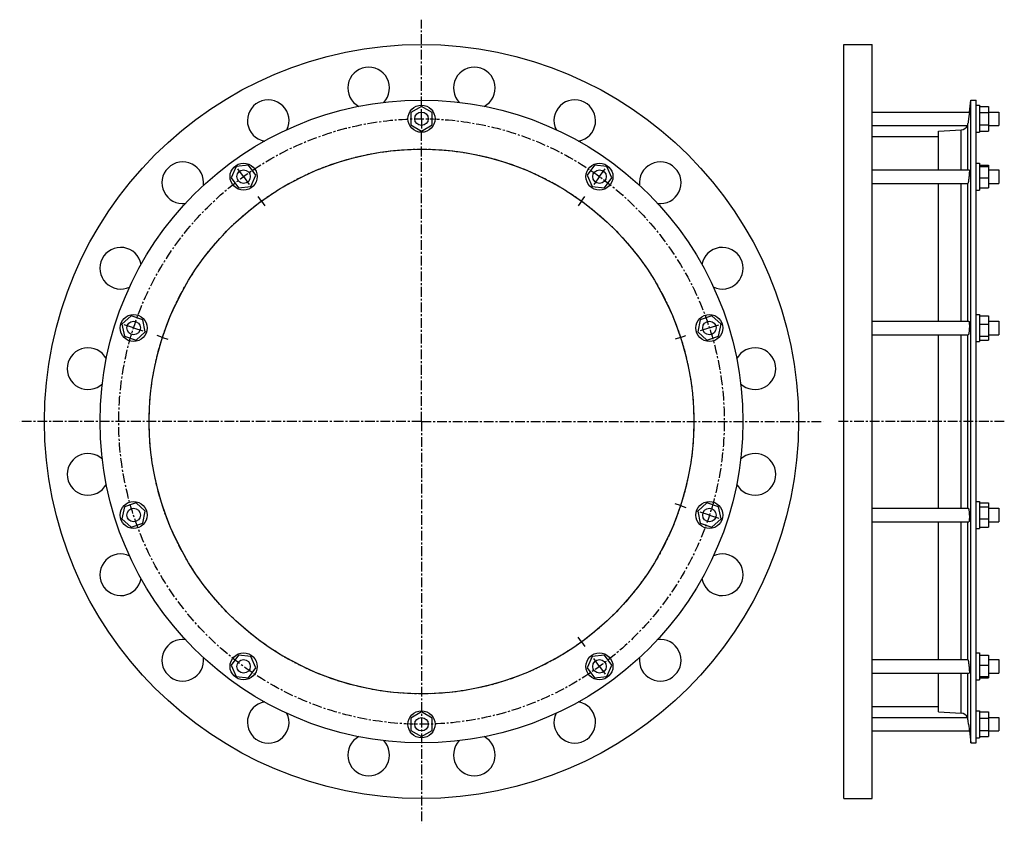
# Model space of a CAD drawing. Header units: millimetres. Extents: x -477 to 398, y -226 to 488.
import ezdxf

# ---------------------------------------------------------------- set-up
doc = ezdxf.new("R2010")
doc.units = ezdxf.units.MM
doc.header["$LTSCALE"] = 23.1
doc.linetypes.add('CENTER', pattern=[0.6, 0.375, -0.075, 0.075, -0.075])
doc.layers.get('0').update_dxf_attribs({"linetype": 'CONTINUOUS'})
doc.layers.add('AXES', color=7, linetype='CONTINUOUS')
doc.layers.add('ROUNDS', color=7, linetype='CONTINUOUS')

msp = doc.modelspace()

# ---------------------------------------------------------------- linework, layer by layer
at = {"color": 7, "linetype": 'Continuous'}
for p, q in [((255.66, -203.68), (255.66, 466.32)), ((255.66, 466.32), (280.66, 466.32)), ((280.66, -203.68), (280.66, 466.32)), ((-119.74, 411.29), (-129.24, 405.81)), ((-110.24, 405.81), (-119.74, 411.29)), ((368.35, -154.28), (368.35, 416.92)), ((368.35, 416.92), (373.11, 416.92)), ((373.11, -154.28), (373.11, 416.92)), ((373.11, 412.32), (376.11, 412.32)), ((376.11, 412.32), (376.11, 388.32)), ((376.11, 411.29), (384.11, 411.29)), ((384.11, 411.29), (384.11, 389.36)), ((-129.24, 405.81), (-129.24, 394.84)), ((-110.24, 394.84), (-110.24, 405.81)), ((376.11, 405.81), (384.11, 405.81)), ((-129.24, 394.84), (-119.74, 389.36)), ((-119.74, 389.36), (-110.24, 394.84)), ((376.11, 394.84), (384.11, 394.84)), ((339.77, 354.95), (339.77, 389.2)), ((373.11, 388.32), (376.11, 388.32)), ((376.11, 389.36), (384.11, 389.36)), ((280.66, 384.42), (339.77, 384.42)), ((-273.39, 358.97), (-284.3, 357.83)), ((-266.95, 350.1), (-273.39, 358.97)), ((33.91, 358.97), (27.46, 350.1)), ((44.82, 357.83), (33.91, 358.97)), ((373.11, 360.95), (376.11, 360.95)), ((376.11, 360.95), (376.11, 336.95)), ((376.11, 358.97), (384.11, 358.97)), ((384.11, 358.97), (384.11, 338.93)), ((-284.3, 357.83), (-288.76, 347.8)), ((-271.41, 340.08), (-266.95, 350.1)), ((27.46, 350.1), (31.93, 340.08)), ((49.28, 347.8), (44.82, 357.83)), ((376.11, 357.83), (384.11, 357.83)), ((-288.76, 347.8), (-282.32, 338.93)), ((42.84, 338.93), (49.28, 347.8)), ((339.77, 220.45), (339.77, 342.95)), ((376.11, 347.8), (384.11, 347.8)), ((-282.32, 338.93), (-271.41, 340.08)), ((31.93, 340.08), (42.84, 338.93)), ((373.11, 336.95), (376.11, 336.95)), ((376.11, 338.93), (384.11, 338.93)), ((-377.86, 225.18), (-386.01, 217.84)), ((-367.42, 221.79), (-377.86, 225.18)), ((-365.14, 211.06), (-367.42, 221.79)), ((127.94, 221.79), (125.66, 211.06)), ((138.37, 225.18), (127.94, 221.79)), ((146.53, 217.84), (138.37, 225.18)), ((373.11, 226.45), (376.11, 226.45)), ((376.11, 226.45), (376.11, 202.45)), ((376.11, 225.18), (384.11, 225.18)), ((384.11, 225.18), (384.11, 203.72)), ((-386.01, 217.84), (-383.73, 207.11)), ((-373.29, 203.72), (-365.14, 211.06)), ((125.66, 211.06), (133.81, 203.72)), ((144.25, 207.11), (146.53, 217.84)), ((376.11, 217.84), (384.11, 217.84)), ((-383.73, 207.11), (-373.29, 203.72)), ((133.81, 203.72), (144.25, 207.11)), ((339.77, 54.2), (339.77, 208.45)), ((373.11, 202.45), (376.11, 202.45)), ((376.11, 207.11), (384.11, 207.11)), ((376.11, 203.72), (384.11, 203.72)), ((-383.73, 55.54), (-386.01, 44.81)), ((-373.29, 58.93), (-383.73, 55.54)), ((-365.14, 51.59), (-373.29, 58.93)), ((133.81, 58.93), (125.66, 51.59)), ((144.25, 55.54), (133.81, 58.93)), ((146.53, 44.81), (144.25, 55.54)), ((373.11, 60.2), (376.11, 60.2)), ((376.11, 60.2), (376.11, 36.2)), ((376.11, 58.93), (384.11, 58.93)), ((376.11, 55.54), (384.11, 55.54)), ((384.11, 58.93), (384.11, 37.47)), ((-386.01, 44.81), (-377.86, 37.47)), ((-367.42, 40.86), (-365.14, 51.59)), ((125.66, 51.59), (127.94, 40.86)), ((138.37, 37.47), (146.53, 44.81)), ((376.11, 44.81), (384.11, 44.81)), ((-377.86, 37.47), (-367.42, 40.86)), ((127.94, 40.86), (138.37, 37.47)), ((339.77, -80.3), (339.77, 42.2)), ((373.11, 36.2), (376.11, 36.2)), ((376.11, 37.47), (384.11, 37.47)), ((-282.32, -76.28), (-288.76, -85.15)), ((-271.41, -77.43), (-282.32, -76.28)), ((-266.95, -87.45), (-271.41, -77.43)), ((31.93, -77.43), (27.46, -87.45)), ((42.84, -76.28), (31.93, -77.43)), ((49.28, -85.15), (42.84, -76.28)), ((373.11, -74.3), (376.11, -74.3)), ((376.11, -74.3), (376.11, -98.3)), ((376.11, -76.28), (384.11, -76.28)), ((384.11, -76.28), (384.11, -96.32)), ((-288.76, -85.15), (-284.3, -95.18)), ((-273.39, -96.32), (-266.95, -87.45)), ((27.46, -87.45), (33.91, -96.32)), ((44.82, -95.18), (49.28, -85.15)), ((376.11, -85.15), (384.11, -85.15)), ((-284.3, -95.18), (-273.39, -96.32)), ((33.91, -96.32), (44.82, -95.18)), ((339.77, -126.56), (339.77, -92.3)), ((376.11, -95.18), (384.11, -95.18)), ((373.11, -98.3), (376.11, -98.3)), ((376.11, -96.32), (384.11, -96.32)), ((280.66, -121.78), (339.77, -121.78)), ((-119.74, -126.71), (-129.24, -132.19)), ((-110.24, -132.19), (-119.74, -126.71)), ((373.11, -125.68), (376.11, -125.68)), ((376.11, -125.68), (376.11, -149.68)), ((376.11, -126.71), (384.11, -126.71)), ((384.11, -126.71), (384.11, -148.64)), ((-129.24, -132.19), (-129.24, -143.16)), ((-110.24, -143.16), (-110.24, -132.19)), ((376.11, -132.19), (384.11, -132.19)), ((-129.24, -143.16), (-119.74, -148.64)), ((-119.74, -148.64), (-110.24, -143.16)), ((376.11, -143.16), (384.11, -143.16)), ((376.11, -148.64), (384.11, -148.64)), ((368.35, -154.28), (373.11, -154.28)), ((373.11, -149.68), (376.11, -149.68)), ((255.66, -203.68), (280.66, -203.68))]:
    msp.add_line(p, q, dxfattribs=at)
for centre, radius in [((-119.74, 131.32), 335), ((-119.74, 131.32), 285.6), ((-119.74, 400.32), 12), ((-119.74, 131.32), 242), ((-277.85, 348.95), 12), ((38.37, 348.95), 12), ((-375.57, 214.45), 12), ((136.09, 214.45), 12), ((-375.57, 48.2), 12), ((136.09, 48.2), 12), ((-277.85, -86.3), 12), ((38.37, -86.3), 12), ((-119.74, -137.68), 12)]:
    msp.add_circle(centre, radius, dxfattribs=at)
at = {"layer": 'AXES', "color": 7, "linetype": 'CENTER'}
for p, q in [((-119.74, 411.32), (-119.74, 488.36)), ((-119.74, 400.32), (-119.74, 411.32)), ((-119.74, 400.32), (-119.74, 389.32)), ((-119.74, 131.32), (-119.74, 389.32)), ((-277.85, 348.95), (-284.32, 357.85)), ((38.37, 348.95), (44.84, 357.85)), ((-277.85, 348.95), (-271.39, 340.05)), ((38.37, 348.95), (31.91, 340.05)), ((-261.98, 327.11), (-264.92, 331.15)), ((-261.98, 327.11), (-259.05, 323.06)), ((22.5, 327.11), (19.56, 323.06)), ((22.5, 327.11), (25.44, 331.15)), ((-375.57, 214.45), (-386.04, 217.85)), ((-375.57, 214.45), (-365.11, 211.05)), ((136.09, 214.45), (125.63, 211.05)), ((136.09, 214.45), (146.56, 217.85)), ((-349.9, 206.11), (-354.65, 207.65)), ((-349.9, 206.11), (-345.14, 204.56)), ((110.42, 206.11), (105.66, 204.56)), ((110.42, 206.11), (115.17, 207.65)), ((-119.74, 131.32), (-476.77, 131.32)), ((-119.74, 131.32), (-119.74, -225.71)), ((-119.74, 131.32), (237.29, 131.32)), ((398.11, 131.32), (250.66, 131.32)), ((110.42, 56.54), (105.66, 58.09)), ((110.42, 56.54), (115.17, 55)), ((136.09, 48.2), (125.63, 51.6)), ((136.09, 48.2), (146.56, 44.8)), ((22.5, -64.46), (19.56, -60.41)), ((22.5, -64.46), (25.44, -68.5)), ((38.37, -86.3), (31.91, -77.4)), ((38.37, -86.3), (44.84, -95.2))]:
    msp.add_line(p, q, dxfattribs=at)
at = {"layer": 'AXES', "color": 7, "linetype": 'Continuous'}
for p, q in [((367.06, 406.32), (368.35, 416.92)), ((280.66, 406.32), (367.06, 406.32)), ((367.06, 406.32), (366.34, 400.32)), ((366.6, 402.46), (366.34, 400.32)), ((366.75, 403.74), (366.68, 403.12)), ((384.11, 406.32), (393.11, 406.32)), ((393.11, 406.32), (393.11, 394.32)), ((280.66, 394.32), (365.36, 394.32)), ((384.11, 394.32), (393.11, 394.32)), ((280.66, 354.95), (366.93, 354.95)), ((384.11, 354.95), (393.11, 354.95)), ((393.11, 354.95), (393.11, 342.95)), ((280.66, 342.95), (365.72, 342.95)), ((384.11, 342.95), (393.11, 342.95)), ((280.66, 220.45), (366.57, 220.45)), ((384.11, 220.45), (393.11, 220.45)), ((393.11, 220.45), (393.11, 208.45)), ((280.66, 208.45), (366.12, 208.45)), ((384.11, 208.45), (393.11, 208.45)), ((280.66, 54.2), (366.12, 54.2)), ((384.11, 54.2), (393.11, 54.2)), ((393.11, 54.2), (393.11, 42.2)), ((280.66, 42.2), (366.57, 42.2)), ((384.11, 42.2), (393.11, 42.2)), ((280.66, -80.3), (365.72, -80.3)), ((384.11, -80.3), (393.11, -80.3)), ((393.11, -80.3), (393.11, -92.3)), ((280.66, -92.3), (366.93, -92.3)), ((384.11, -92.3), (393.11, -92.3)), ((280.66, -131.68), (365.36, -131.68)), ((366.34, -137.68), (367.06, -143.68)), ((384.11, -131.68), (393.11, -131.68)), ((393.11, -131.68), (393.11, -143.68)), ((280.66, -143.68), (367.06, -143.68)), ((366.82, -141.66), (366.98, -142.99)), ((366.98, -142.99), (367.04, -143.5)), ((367.04, -143.5), (368.35, -154.28)), ((384.11, -143.68), (393.11, -143.68))]:
    msp.add_line(p, q, dxfattribs=at)
at = {"layer": 'AXES', "color": 9, "linetype": 'Continuous'}
for p, q in [((365.81, 354.95), (365.81, 396)), ((365.81, 220.45), (365.81, 343.01)), ((365.81, 54.2), (365.81, 208.45)), ((365.81, -80.36), (365.81, 42.2)), ((365.81, -133.35), (365.81, -92.3))]:
    msp.add_line(p, q, dxfattribs=at)
at = {"layer": 'AXES', "color": 7, "linetype": 'Continuous'}
for centre in [(-119.74, 400.32), (-277.85, 348.95), (38.37, 348.95), (-375.57, 214.45), (136.09, 214.45), (-375.57, 48.2), (136.09, 48.2), (-277.85, -86.3), (38.37, -86.3), (-119.74, -137.68)]:
    msp.add_circle(centre, 6, dxfattribs=at)
at = {"layer": 'AXES', "color": 7, "linetype": 'CENTER'}
for radius in [269, 242]:
    msp.add_circle((-119.74, 131.32), radius, dxfattribs=at)
at = {"layer": 'AXES', "color": 7, "linetype": 'Continuous'}
for centre, radius, start, end in [((-166.67, 427.63), 18.5, 316.34043, 241.59451), ((-72.81, 427.63), 18.5, 298.34043, 223.59451), ((-255.94, 398.63), 18.5, 334.34043, 259.59451), ((16.46, 398.63), 18.5, 280.34043, 205.59451), ((359.5, 396.8), 6.36, 273.55948, 337.05622), ((359.75, 396.75), 6.11, 336.59246, 352.97187), ((-331.87, 343.46), 18.5, 352.34043, 277.59451), ((92.39, 343.46), 18.5, 262.34043, 187.59451), ((-387.04, 267.52), 18.5, 10.34043, 295.59451), ((147.56, 267.52), 18.5, 244.34043, 169.59451), ((-416.05, 178.26), 18.5, 28.34043, 313.59451), ((176.57, 178.26), 18.5, 226.34043, 151.59451), ((-416.05, 84.39), 18.5, 46.34043, 331.59451), ((176.57, 84.39), 18.5, 208.34043, 133.59451), ((-387.04, -4.87), 18.5, 64.34043, 349.59451), ((147.56, -4.87), 18.5, 190.34043, 115.59451), ((-331.87, -80.81), 18.5, 82.34043, 7.59451), ((92.39, -80.81), 18.5, 172.34043, 97.59451), ((-255.94, -135.98), 18.5, 100.34043, 25.59451), ((16.46, -135.98), 18.5, 154.34043, 79.59451), ((359.5, -134.15), 6.36, 22.94378, 86.44052), ((359.75, -134.1), 6.11, 7.02813, 23.40754), ((-1815.87, -403.05), 2198.29, 6.93368, 7.04716), ((-166.67, -164.98), 18.5, 118.34043, 43.59451), ((-72.81, -164.98), 18.5, 136.34043, 61.59451)]:
    msp.add_arc(centre, radius, start, end, dxfattribs=at)
for points, knots in [([(366.34, 400.32), (366.29, 399.93), (366.12, 398.49), (365.94, 397.04), (365.81, 396)], [0, 0, 0, 0, 0.276892, 1, 1, 1, 1]), ([(366.93, 354.95), (366.94, 354.95), (366.95, 354.94), (366.97, 354.92), (366.99, 354.88), (367, 354.81), (367.02, 354.72), (367.04, 354.59), (367.05, 354.44), (367.06, 354.26), (367.06, 353.97), (367.06, 353.55), (367.05, 352.99), (367.02, 352.35), (366.97, 351.38), (366.87, 350.08), (366.73, 348.48), (366.55, 346.92), (366.41, 345.9), (366.34, 345.42)], [0, 0, 0, 0, 0.003232, 0.005505, 0.008374, 0.016078, 0.026525, 0.039747, 0.055716, 0.074379, 0.095661, 0.145688, 0.204883, 0.272125, 0.346133, 0.50869, 0.680286, 0.848157, 1, 1, 1, 1]), ([(365.72, 342.95), (365.74, 342.95), (365.78, 342.96), (365.8, 342.99), (365.81, 343.01)], [0, 0, 0, 0, 0.46298, 1, 1, 1, 1]), ([(366.34, 345.42), (366.3, 345.12), (366.23, 344.7), (366.13, 344.16), (366.06, 343.82), (365.99, 343.54), (365.93, 343.31), (365.88, 343.14), (365.83, 343.04), (365.81, 343.01)], [0, 0, 0, 0, 0.366569, 0.52409, 0.662335, 0.779963, 0.875884, 0.949318, 1, 1, 1, 1]), ([(366.57, 220.45), (366.62, 220.45), (366.67, 220.38), (366.71, 220.3), (366.75, 220.21), (366.8, 220.07), (366.84, 219.86), (366.89, 219.62), (366.93, 219.33), (366.97, 218.87), (367.02, 218.22), (367.07, 217.01), (367.07, 215.34), (367, 213.63), (366.91, 212.27), (366.82, 211.34), (366.72, 210.5), (366.61, 209.78), (366.49, 209.21), (366.39, 208.88), (366.34, 208.74)], [0, 0, 0, 0, 0.012611, 0.017588, 0.023406, 0.037639, 0.055367, 0.076534, 0.101027, 0.128687, 0.192708, 0.266721, 0.435383, 0.613829, 0.699786, 0.780001, 0.852054, 0.913823, 0.963558, 1, 1, 1, 1]), ([(366.34, 208.74), (366.32, 208.7), (366.29, 208.62), (366.23, 208.52), (366.16, 208.45), (366.12, 208.45)], [0, 0, 0, 0, 0.366344, 0.649259, 1, 1, 1, 1]), ([(366.12, 54.2), (366.16, 54.2), (366.23, 54.13), (366.29, 54.03), (366.32, 53.95), (366.34, 53.91)], [0, 0, 0, 0, 0.35074, 0.633656, 1, 1, 1, 1]), ([(366.34, 53.91), (366.39, 53.77), (366.49, 53.44), (366.61, 52.87), (366.72, 52.15), (366.82, 51.31), (366.91, 50.38), (367, 49.02), (367.07, 47.31), (367.07, 45.64), (367.02, 44.43), (366.97, 43.78), (366.93, 43.32), (366.89, 43.03), (366.84, 42.79), (366.8, 42.58), (366.75, 42.44), (366.71, 42.35), (366.67, 42.27), (366.62, 42.2), (366.57, 42.2)], [0, 0, 0, 0, 0.036442, 0.086177, 0.147946, 0.219999, 0.300215, 0.386173, 0.564618, 0.73328, 0.807293, 0.871313, 0.898973, 0.923466, 0.944633, 0.962361, 0.976594, 0.982412, 0.987389, 1, 1, 1, 1]), ([(365.81, -80.36), (365.8, -80.34), (365.78, -80.31), (365.74, -80.3), (365.72, -80.3)], [0, 0, 0, 0, 0.53702, 1, 1, 1, 1]), ([(365.81, -80.36), (365.83, -80.39), (365.88, -80.49), (365.93, -80.66), (365.99, -80.89), (366.06, -81.17), (366.13, -81.51), (366.23, -82.05), (366.3, -82.47), (366.34, -82.77)], [0, 0, 0, 0, 0.050682, 0.124116, 0.220036, 0.337665, 0.47591, 0.633431, 1, 1, 1, 1]), ([(366.34, -82.77), (366.41, -83.25), (366.55, -84.27), (366.73, -85.83), (366.87, -87.43), (366.97, -88.73), (367.02, -89.7), (367.05, -90.34), (367.06, -90.9), (367.06, -91.32), (367.06, -91.61), (367.05, -91.79), (367.04, -91.94), (367.02, -92.07), (367, -92.17), (366.99, -92.23), (366.97, -92.27), (366.95, -92.29), (366.94, -92.3), (366.93, -92.3)], [0, 0, 0, 0, 0.151843, 0.319714, 0.49131, 0.653868, 0.727876, 0.795118, 0.854312, 0.90434, 0.925621, 0.944284, 0.960253, 0.973475, 0.983923, 0.991626, 0.994495, 0.996768, 1, 1, 1, 1])]:
    msp.add_open_spline(points, degree=3, knots=knots, dxfattribs=at)
at = {"layer": 'ROUNDS', "color": 7, "linetype": 'Continuous'}
for p, q in [((339.77, 389.2), (359.89, 390.46)), ((339.77, -126.56), (359.89, -127.81))]:
    msp.add_line(p, q, dxfattribs=at)
at = {"layer": 'ROUNDS', "color": 9, "linetype": 'Continuous'}
for p, q in [((359.89, 354.95), (359.89, 390.46)), ((359.89, 220.45), (359.89, 342.95)), ((359.89, 54.2), (359.89, 208.45)), ((359.89, -80.3), (359.89, 42.2)), ((359.89, -127.81), (359.89, -92.3))]:
    msp.add_line(p, q, dxfattribs=at)

doc.saveas('drawing.dxf')
